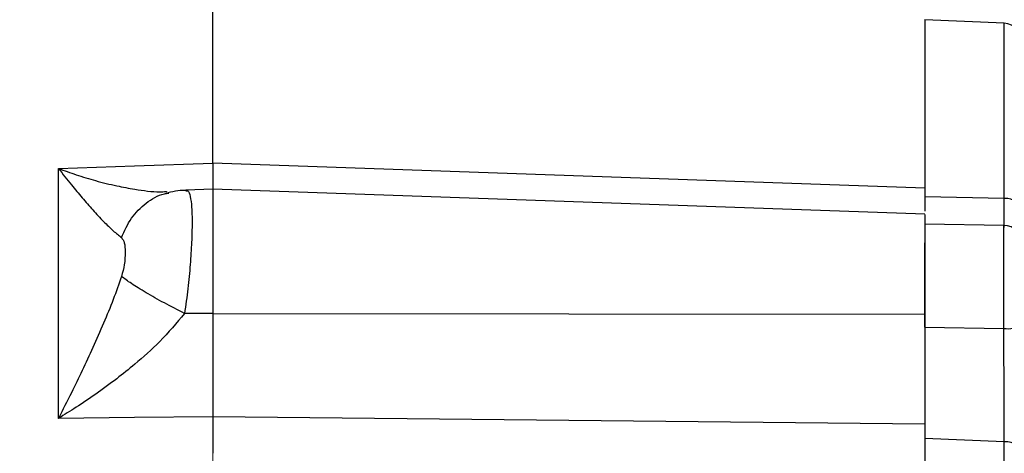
# Model space of a CAD drawing. Header units: inches. Extents: x 0.6 to 16.3, y 0.2 to 11.5.
# Tile 16 of 18: x 12.075 to 14.163, y 8.046 to 8.967. Entities that reach past the tile are written whole.
import ezdxf

# ---------------------------------------------------------------- set-up
doc = ezdxf.new("R2010")
doc.units = ezdxf.units.IN
doc.header["$MEASUREMENT"] = 0
doc.linetypes.add('CENTERX2', pattern=[0.8, 0.5, -0.1, 0.1, -0.1])
doc.styles.add('SLDTEXTSTYLE0', font='TXT', dxfattribs={"width": 0.75})
doc.dimstyles.new('SLDDIMSTYLE0', dxfattribs={"dimtxt": 0.137795, "dimasz": 0.14, "dimexe": 0, "dimexo": 0.0625, "dimgap": 0.034449, "dimtad": 0, "dimdec": 1, "dimlfac": 1.5, "dimrnd": 1e-09, "dimzin": 12, "dimdsep": 46, "dimtxsty": 'SLDTEXTSTYLE0', "dimblk1": 'CLOSED', "dimblk2": 'CLOSED', "dimsah": 1, "dimcen": 0.09, "dimadec": 0, "dimazin": 3, "dimtfac": 1, "dimtdec": 1, "dimtofl": 0, "dimtmove": 0, "dimatfit": 3, "dimldrblk": 'CLOSED', "dimfxl": 0, "dimfrac": 2, "dimtolj": 1, "dimtzin": 12, "dimarcsym": 0})
doc.dimstyles.new('SLDDIMSTYLE1', dxfattribs={"dimtxt": 0.137795, "dimasz": 0.14, "dimexe": 0, "dimexo": 0.0625, "dimgap": 0.034449, "dimtad": 0, "dimdec": 1, "dimlfac": 1.5, "dimrnd": 1e-09, "dimzin": 12, "dimdsep": 46, "dimtxsty": 'SLDTEXTSTYLE0', "dimblk1": 'CLOSED', "dimblk2": 'CLOSED', "dimsah": 1, "dimcen": 0.09, "dimadec": 0, "dimazin": 3, "dimtfac": 1, "dimtofl": 0, "dimtmove": 0, "dimatfit": 3, "dimldrblk": 'CLOSED', "dimfxl": 0, "dimfrac": 2, "dimtolj": 1, "dimtzin": 12, "dimarcsym": 0})

# ---------------------------------------------------------------- blocks, each defined once
blk = doc.blocks.new('_Closed')
at = {"color": 0, "linetype": 'ByBlock', "lineweight": -2}
for p, q in [((-1, 0.166667), (0, 0)), ((-1, 0.166667), (-1, -0.166667)), ((0, 0), (-1, -0.166667)), ((0, 0), (-1, 0))]:
    blk.add_line(p, q, dxfattribs=at)
blk = doc.blocks.new('_D')
at = {"color": 7, "linetype": 'Continuous', "lineweight": 0}
for p, q in [((10.9542, 9.6118), (10.9122, 9.6118)), ((10.9122, 9.6118), (10.9122, 9.3931)), ((11.2596, 9.6118), (11.3016, 9.6118)), ((11.3016, 9.6118), (11.3016, 9.3931)), ((9.4398, 8.4238), (9.4398, 9.4528)), ((9.4398, 9.4134), (10.7913, 9.4134)), ((12.4851, 9.4134), (11.4224, 9.4134)), ((10.9122, 9.3931), (10.9542, 9.3931)), ((11.3016, 9.3931), (11.2596, 9.3931))]:
    blk.add_line(p, q, dxfattribs=at)
at = {"color": 7, "linetype": 'Continuous', "lineweight": 18, "xscale": 0.14, "yscale": 0.14, "rotation": 180.0000000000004}
blk.add_blockref('_Closed', (9.4398, 9.4134), dxfattribs=at)
at = {"color": 7, "linetype": 'Continuous', "lineweight": 18, "xscale": 0.14, "yscale": 0.14}
blk.add_blockref('_Closed', (12.4851, 9.4134), dxfattribs=at)
at = {"color": 7, "linetype": 'Continuous', "lineweight": 18, "char_height": 0.1378, "attachment_point": 1, "style": 'SLDTEXTSTYLE0'}
for s, insert in [('116', (10.9542, 9.5707)), ('4.6', (10.9796, 9.3646))]:
    blk.add_mtext(s, dxfattribs=dict(at, insert=insert))
blk = doc.blocks.new('_D_1')
at = {"color": 7, "linetype": 'Continuous', "lineweight": 0}
for p, q in [((9.9389, 10.0843), (9.8969, 10.0843)), ((9.8969, 10.0843), (9.8969, 9.8655)), ((10.2443, 10.0843), (10.2863, 10.0843)), ((10.2863, 10.0843), (10.2863, 9.8655)), ((7.2858, 8.5391), (7.2858, 9.9252)), ((12.4851, 9.8108), (12.4851, 9.9252)), ((7.2858, 9.8858), (9.7761, 9.8858)), ((12.4851, 9.8858), (10.4071, 9.8858)), ((9.8969, 9.8655), (9.9389, 9.8655)), ((10.2863, 9.8655), (10.2443, 9.8655))]:
    blk.add_line(p, q, dxfattribs=at)
at = {"color": 7, "linetype": 'Continuous', "lineweight": 18, "xscale": 0.14, "yscale": 0.14, "rotation": 180.0000000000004}
blk.add_blockref('_Closed', (7.2858, 9.8858), dxfattribs=at)
at = {"color": 7, "linetype": 'Continuous', "lineweight": 18, "xscale": 0.14, "yscale": 0.14}
blk.add_blockref('_Closed', (12.4851, 9.8858), dxfattribs=at)
at = {"color": 7, "linetype": 'Continuous', "lineweight": 18, "char_height": 0.1378, "attachment_point": 1, "style": 'SLDTEXTSTYLE0'}
for s, insert in [('198', (9.9389, 10.0432)), ('7.8', (9.9643, 9.837))]:
    blk.add_mtext(s, dxfattribs=dict(at, insert=insert))
blk = doc.blocks.new('_D_2')
at = {"color": 7, "linetype": 'Continuous', "lineweight": 0}
for p, q in [((14.4259, 10.0843), (14.3839, 10.0843)), ((14.3839, 10.0843), (14.3839, 9.8655)), ((14.7313, 10.0843), (14.7733, 10.0843)), ((14.7733, 10.0843), (14.7733, 9.8655)), ((12.4851, 9.8108), (12.4851, 9.9252)), ((15.9404, 7.308), (15.9404, 9.9252)), ((12.4851, 9.8858), (14.2631, 9.8858)), ((15.9404, 9.8858), (14.8941, 9.8858)), ((14.3839, 9.8655), (14.4259, 9.8655)), ((14.7733, 9.8655), (14.7313, 9.8655))]:
    blk.add_line(p, q, dxfattribs=at)
at = {"color": 7, "linetype": 'Continuous', "lineweight": 18, "xscale": 0.14, "yscale": 0.14, "rotation": 180.0000000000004}
blk.add_blockref('_Closed', (12.4851, 9.8858), dxfattribs=at)
at = {"color": 7, "linetype": 'Continuous', "lineweight": 18, "xscale": 0.14, "yscale": 0.14}
blk.add_blockref('_Closed', (15.9404, 9.8858), dxfattribs=at)
at = {"color": 7, "linetype": 'Continuous', "lineweight": 18, "char_height": 0.1378, "attachment_point": 1, "style": 'SLDTEXTSTYLE0'}
for s, insert in [('132', (14.4259, 10.0432)), ('5.2', (14.4513, 9.837))]:
    blk.add_mtext(s, dxfattribs=dict(at, insert=insert))
blk = doc.blocks.new('_D_3')
at = {"color": 7, "linetype": 'Continuous', "lineweight": 0}
for p, q in [((13.2486, 9.6118), (13.2066, 9.6118)), ((13.2066, 9.6118), (13.2066, 9.3931)), ((13.4523, 9.6118), (13.4942, 9.6118)), ((13.4942, 9.6118), (13.4942, 9.3931)), ((14.2015, 8.9584), (14.2015, 9.4528)), ((12.4851, 9.4134), (13.0858, 9.4134)), ((14.2015, 9.4134), (13.6151, 9.4134)), ((13.2066, 9.3931), (13.2486, 9.3931)), ((13.4942, 9.3931), (13.4523, 9.3931))]:
    blk.add_line(p, q, dxfattribs=at)
at = {"color": 7, "linetype": 'Continuous', "lineweight": 18, "xscale": 0.14, "yscale": 0.14, "rotation": 180.0000000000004}
blk.add_blockref('_Closed', (12.4851, 9.4134), dxfattribs=at)
at = {"color": 7, "linetype": 'Continuous', "lineweight": 18, "xscale": 0.14, "yscale": 0.14}
blk.add_blockref('_Closed', (14.2015, 9.4134), dxfattribs=at)
at = {"color": 7, "linetype": 'Continuous', "lineweight": 18, "char_height": 0.1378, "attachment_point": 1, "style": 'SLDTEXTSTYLE0'}
for s, insert in [('65', (13.2486, 9.5707)), ('2.6', (13.2232, 9.3646))]:
    blk.add_mtext(s, dxfattribs=dict(at, insert=insert))

msp = doc.modelspace()

# ---------------------------------------------------------------- linework, layer by layer
at = {"color": 7, "linetype": 'CENTERX2', "lineweight": 18}
msp.add_line((12.4851, 3.6823), (12.4851, 9.7714), dxfattribs=at)
at = {"color": 7, "linetype": 'Continuous', "lineweight": 25}
for p, q in [((12.4851, 8.6623), (12.4851, 9.0197)), ((14.1632, 8.959), (13.9948, 8.9663)), ((13.9948, 8.9663), (13.9948, 8.5916)), ((12.1576, 8.6508), (12.3185, 8.6564)), ((12.1576, 8.1204), (12.1576, 8.6508)), ((12.3185, 8.6564), (12.4851, 8.6623)), ((13.9948, 8.6093), (12.4851, 8.6623)), ((12.4851, 8.6069), (12.428, 8.6049)), ((12.428, 8.6034), (12.43, 8.6033)), ((13.9949, 8.5541), (12.4851, 8.6069)), ((12.4851, 8.6069), (12.4851, 8.3432)), ((12.3884, 8.5998), (12.3861, 8.601)), ((13.9948, 8.5916), (14.1632, 8.5875)), ((14.1622, 8.53), (13.9948, 8.5329)), ((13.9948, 8.3137), (13.9948, 8.4929)), ((12.4851, 8.3432), (12.425, 8.3431)), ((12.4851, 8.3432), (13.9948, 8.3414)), ((13.9948, 8.3137), (14.1622, 8.3115)), ((12.3185, 8.1221), (12.1576, 8.1204)), ((12.4851, 8.1239), (12.3185, 8.1221)), ((12.4851, 8.1239), (12.4851, 8.0463)), ((13.9948, 8.108), (12.4851, 8.1239)), ((14.1632, 8.0709), (13.9948, 8.0776)), ((13.9948, 8.0776), (13.9948, 5.8008)), ((14.1632, 5.8076), (14.1632, 8.0709))]:
    msp.add_line(p, q, dxfattribs=at)
at = {"color": 8, "linetype": 'Continuous', "lineweight": 25}
for p, q in [((14.1632, 8.5875), (14.1632, 8.959)), ((14.1622, 8.3115), (14.1622, 8.53))]:
    msp.add_line(p, q, dxfattribs=at)
at = {"color": 7, "linetype": 'Continuous', "lineweight": 25, "flags": 128}
msp.add_lwpolyline([(14.2015, 8.0488), (14.2007, 8.053), (14.1986, 8.0571), (14.1951, 8.0608), (14.1904, 8.0641), (14.1846, 8.0669), (14.178, 8.069), (14.1708, 8.0704), (14.1632, 8.0709)], dxfattribs=at)
at = {"color": 7, "linetype": 'Continuous', "lineweight": 25}
for centre, radius, start, end in [((14.1615, 8.919), 0.04, 360, 87.5), ((14.1652, 8.551), 0.0365, 6.1591, 93.1225), ((14.1615, 8.49), 0.04, 0, 89), ((14.1716, 8.3751), 0.0644, 261.5813, 297.655)]:
    msp.add_arc(centre, radius, start, end, dxfattribs=at)
for points in [[(13.9948, 8.967), (13.9948, 8.965), (13.9948, 8.961), (13.9948, 8.9292), (13.9948, 8.8788), (13.9948, 8.8082), (13.9948, 8.72), (13.9948, 8.6462), (13.9948, 8.6093)], [(13.9948, 8.108), (13.9948, 8.0514), (13.9948, 7.9383), (13.9948, 7.7556), (13.9948, 7.5656), (13.9948, 7.3692), (13.9948, 7.1688), (13.9948, 6.9663), (13.9948, 6.7639), (13.9948, 6.5635), (13.9948, 6.3671), (13.9948, 6.1771), (13.9948, 5.9944), (13.9948, 5.8813), (13.9948, 5.8247)]]:
    msp.add_open_spline(points, degree=3, dxfattribs=at)
for points, knots in [([(12.1576, 8.6508), (12.1668, 8.6391), (12.1836, 8.6176), (12.2079, 8.5883), (12.2309, 8.5621), (12.253, 8.5385), (12.2736, 8.5182), (12.2856, 8.5087), (12.2913, 8.5041)], [0, 0, 0, 0, 0.19341, 0.356578, 0.521448, 0.69211, 0.851366, 1, 1, 1, 1]), ([(12.4851, 8.6623), (12.4851, 8.6522), (12.4851, 8.632), (12.4851, 8.6138), (12.4851, 8.6048), (12.4851, 8.6053), (12.4851, 8.6055)], [0, 0, 0, 0, 0.30691, 0.613797, 0.920679, 1, 1, 1, 1]), ([(12.4318, 8.6044), (12.4248, 8.6042), (12.4112, 8.604), (12.3967, 8.6008), (12.3896, 8.5993)], [0, 0, 0, 0, 0.511855, 1, 1, 1, 1]), ([(13.9948, 8.6093), (13.9948, 8.5983), (13.9948, 8.577), (13.9948, 8.5657), (13.9948, 8.5602)], [0, 0, 0, 0, 0.514091, 1, 1, 1, 1]), ([(13.9948, 8.5529), (13.9948, 8.5532), (13.9948, 8.5542), (13.9948, 8.5453), (13.9948, 8.5273), (13.9948, 8.5002), (13.9948, 8.4662), (13.9948, 8.427), (13.9948, 8.3845), (13.9948, 8.3558), (13.9948, 8.3414)], [0, 0, 0, 0, 0.057819, 0.192416, 0.327014, 0.461611, 0.596208, 0.730805, 0.865403, 1, 1, 1, 1]), ([(12.2913, 8.5041), (12.2935, 8.5009), (12.2983, 8.494), (12.2994, 8.4734), (12.2983, 8.4489), (12.2935, 8.4302), (12.2913, 8.4217)], [0, 0, 0, 0, 0.227358, 0.500018, 0.772307, 1, 1, 1, 1]), ([(12.2913, 8.4217), (12.2856, 8.4053), (12.2736, 8.3714), (12.253, 8.3213), (12.2309, 8.271), (12.2079, 8.2219), (12.1836, 8.1717), (12.1668, 8.1385), (12.1576, 8.1204)], [0, 0, 0, 0, 0.148633, 0.307887, 0.478552, 0.643419, 0.806588, 1, 1, 1, 1]), ([(12.425, 8.3431), (12.4105, 8.3505), (12.3815, 8.3654), (12.3425, 8.3874), (12.3102, 8.4073), (12.2976, 8.4169), (12.2913, 8.4217)], [0, 0, 0, 0, 0.2500574, 0.5, 0.7499426, 1, 1, 1, 1]), ([(12.425, 8.3431), (12.4079, 8.3227), (12.3754, 8.2841), (12.3252, 8.2396), (12.2795, 8.2029), (12.2379, 8.1725), (12.1965, 8.1447), (12.1701, 8.1282), (12.1576, 8.1204)], [0, 0, 0, 0, 0.224415, 0.426368, 0.565915, 0.724691, 0.870242, 1, 1, 1, 1]), ([(12.4851, 8.3432), (12.4851, 8.3239), (12.4851, 8.2854), (12.4851, 8.2283), (12.4851, 8.1733), (12.4851, 8.1404), (12.4851, 8.1239)], [0, 0, 0, 0, 0.25, 0.499991, 0.749986, 1, 1, 1, 1]), ([(13.9948, 8.3414), (13.9948, 8.321), (13.9948, 8.2801), (13.9948, 8.219), (13.9948, 8.1603), (13.9948, 8.1254), (13.9948, 8.108)], [0, 0, 0, 0, 0.25, 0.5, 0.75, 1, 1, 1, 1]), ([(13.9948, 8.3137), (13.9948, 8.2953), (13.9948, 8.2579), (13.9948, 8.2019), (13.9948, 8.1472), (13.9948, 8.1061), (13.9948, 8.0839), (13.9948, 8.0776)], [0, 0, 0, 0, 0.224192, 0.454881, 0.679075, 0.909781, 1, 1, 1, 1]), ([(14.1632, 8.0709), (14.1632, 8.0887), (14.163, 8.1249), (14.1628, 8.1833), (14.1625, 8.2417), (14.1623, 8.2839), (14.1622, 8.3071), (14.1622, 8.3115)], [0, 0, 0, 0, 0.245568, 0.500116, 0.720271, 0.946794, 1, 1, 1, 1])]:
    msp.add_open_spline(points, degree=3, knots=knots, dxfattribs=at)
at = {"color": 8, "linetype": 'Continuous', "lineweight": 25}
for points, knots in [([(12.1576, 8.6508), (12.1701, 8.6463), (12.1965, 8.6367), (12.2378, 8.6243), (12.2796, 8.6139), (12.3251, 8.6056), (12.3613, 8.6005), (12.3815, 8.6017), (12.3861, 8.602)], [0, 0, 0, 0, 0.155481, 0.329885, 0.520136, 0.687346, 0.929333, 1, 1, 1, 1]), ([(12.43, 8.6033), (12.4307, 8.6033), (12.4337, 8.6036), (12.4372, 8.5924), (12.4403, 8.5699), (12.4412, 8.5366), (12.4402, 8.4951), (12.4372, 8.4474), (12.4324, 8.3957), (12.4274, 8.3606), (12.425, 8.3431)], [0, 0, 0, 0, 0.037716, 0.175342, 0.312655, 0.449812, 0.586969, 0.724282, 0.861907, 1, 1, 1, 1]), ([(12.2913, 8.5041), (12.2976, 8.5184), (12.3102, 8.5471), (12.3426, 8.5783), (12.371, 8.5959), (12.3884, 8.5981), (12.3915, 8.5985)], [0, 0, 0, 0, 0.31084, 0.621537, 0.932234, 1, 1, 1, 1]), ([(14.1624, 8.5265), (14.1624, 8.5261), (14.1626, 8.5245), (14.1628, 8.5332), (14.163, 8.5515), (14.1631, 8.5715), (14.1632, 8.5849), (14.1632, 8.5875)], [0, 0, 0, 0, 0.083032, 0.392003, 0.65983, 0.935444, 1, 1, 1, 1])]:
    msp.add_open_spline(points, degree=3, knots=knots, dxfattribs=at)

# ---------------------------------------------------------------- dimensions: what is measured, and where the dimension line sits
at = {"color": 7, "linetype": 'Continuous', "lineweight": 18}
for base, p1, p2, dimstyle, picture, middle in [((12.4851, 9.8858), (7.2858, 8.4997), (12.4851, 9.7714), 'SLDDIMSTYLE0', '_D_1', (10.0916, 9.8858)), ((12.4851, 9.8858), (15.9404, 7.2686), (12.4851, 9.7714), 'SLDDIMSTYLE0', '_D_2', (14.5786, 9.8858)), ((9.4398, 9.4134), (12.4851, 9.7714), (9.4398, 8.3845), 'SLDDIMSTYLE0', '_D', (11.1069, 9.4134)), ((12.4851, 9.4134), (14.2015, 8.919), (12.4851, 9.7714), 'SLDDIMSTYLE1', '_D_3', (13.3504, 9.4134))]:
    dim = msp.add_linear_dim(base=base, p1=p1, p2=p2, dimstyle=dimstyle, dxfattribs=at)
    dim.commit()
    dim.dimension.update_dxf_attribs({"geometry": picture, "text_midpoint": middle, "dimtype": 160})

doc.saveas('drawing.dxf')
